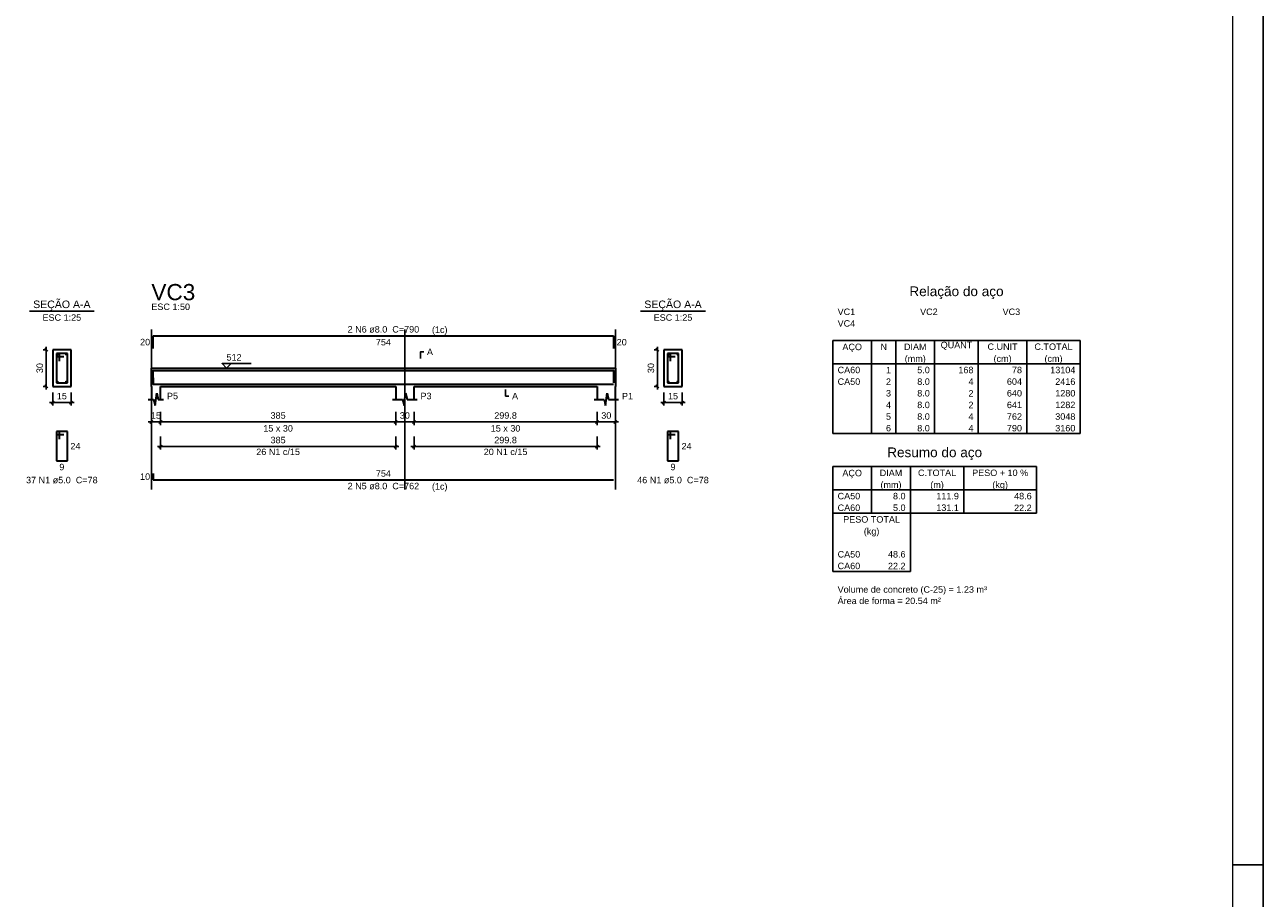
# Model space of a CAD drawing. Extents: x 1874 to 2462, y -2142 to -2023.
# Tile 59 of 74: x 2337 to 2378, y -2113 to -2085. Entities that reach past the tile are written whole.
import ezdxf

# ---------------------------------------------------------------- set-up
doc = ezdxf.new("R2010")
doc.units = 0
doc.header["$LTSCALE"] = 0.1
doc.header["$MEASUREMENT"] = 0
doc.header["$PDMODE"] = 3
doc.header["$PDSIZE"] = 0.1
doc.layers.get('0').update_dxf_attribs({"linetype": 'CONTINUOUS', "lineweight": 25})
doc.layers.get('DEFPOINTS').update_dxf_attribs({"linetype": 'CONTINUOUS', "lineweight": 25})
for name, color, linetype, lineweight in [('Descrição da armadura', 7, 'CONTINUOUS', 5), ('DT-Barras na forma', 20, 'CONTINUOUS', 30), ('DT-Barras no corte', 20, 'CONTINUOUS', 5), ('DT-Barras rebatidas', 20, 'CONTINUOUS', 30), ('DT-Cotas', 1, 'CONTINUOUS', 9), ('DT-Forma', 130, 'CONTINUOUS', 30), ('DT-Pontilhado', 3, 'CONTINUOUS', 25), ('DT-Relação do aço', 7, 'CONTINUOUS', 25), ('DT-Textos', 7, 'CONTINUOUS', 25), ('DT-Título', 7, 'CONTINUOUS', 25), ('Textos armaduras', 7, 'CONTINUOUS', 5)]:
    doc.layers.add(name, color=color, linetype=linetype, lineweight=lineweight)
doc.layers.add('XX-CARIMBO', color=9, linetype='CONTINUOUS')
doc.layers.add('XX-FOLHA', color=253, linetype='CONTINUOUS')
doc.styles.add('ARIAL', font='arial.ttf')
doc.dimstyles.new('UM_25.000000', dxfattribs={"dimtxt": 0.18, "dimasz": 0.1, "dimexe": 0.1, "dimexo": 0.2, "dimgap": 0, "dimtad": 1, "dimtih": 1, "dimtoh": 1, "dimdec": 0, "dimlfac": 25, "dimzin": 0, "dimdsep": 46, "dimtxsty": 'Standard', "dimblk": 'CLOSED', "dimblk1": 'CLOSED', "dimblk2": 'CLOSED', "dimcen": 0.09, "dimdle": 0.1, "dimadec": 0, "dimazin": 2, "dimtfac": 1, "dimtdec": 4, "dimtofl": 0, "dimtmove": 0, "dimatfit": 3, "dimldrblk": 'CLOSED', "dimfxl": 1, "dimtolj": 1, "dimarcsym": 0})
doc.dimstyles.new('UM_50.000000', dxfattribs={"dimtxt": 0.18, "dimasz": 0.1, "dimexe": 0.1, "dimexo": 0.2, "dimgap": 0, "dimtad": 1, "dimtih": 1, "dimtoh": 1, "dimdec": 1, "dimlfac": 50, "dimzin": 0, "dimdsep": 46, "dimtxsty": 'Standard', "dimblk": 'CLOSED', "dimblk1": 'CLOSED', "dimblk2": 'CLOSED', "dimcen": 0.09, "dimdle": 0.1, "dimadec": 1, "dimazin": 2, "dimtfac": 1, "dimtdec": 4, "dimtofl": 0, "dimtmove": 0, "dimatfit": 3, "dimldrblk": 'CLOSED', "dimfxl": 1, "dimtolj": 1, "dimarcsym": 0})

# ---------------------------------------------------------------- blocks, each defined once
blk = doc.blocks.new('_OBLIQUE')
at = {"color": 0, "linetype": 'ByBlock', "lineweight": -2}
blk.add_line((-0.5, -0.5), (0.5, 0.5), dxfattribs=at)
blk = doc.blocks.new('*D4692')
at = {"layer": 'DEFPOINTS', "color": 0, "transparency": 16777216}
for p in [(2337.818, -2095.477), (2338.03, -2095.477), (2338.03, -2096.677)]:
    blk.add_point(p, dxfattribs=at)
at = {"layer": 'DT-Cotas', "color": 0, "lineweight": -2, "transparency": 16777216}
for p, q in [((2337.83, -2095.477), (2337.718, -2095.477)), ((2337.818, -2096.777), (2337.818, -2095.377)), ((2337.83, -2096.677), (2337.718, -2096.677))]:
    blk.add_line(p, q, dxfattribs=at)
at = {"layer": 'DT-Cotas', "color": 0, "lineweight": -2, "transparency": 16777216, "xscale": 0.1, "yscale": 0.1, "zscale": 0.1}
for p, rotation in [((2337.818, -2095.477), 90), ((2337.818, -2096.677), 270)]:
    blk.add_blockref('_OBLIQUE', p, dxfattribs=dict(at, rotation=rotation))
at = {"layer": 'DT-Cotas', "transparency": 16777216, "insert": (2337.606, -2096.077), "char_height": 0.2118, "attachment_point": 5, "rotation": 90, "style": 'ARIAL'}
blk.add_mtext('\\A1;30', dxfattribs=at)
blk = doc.blocks.new('*D4693')
at = {"layer": 'DEFPOINTS', "color": 0, "transparency": 16777216}
for p in [(2338.03, -2096.677), (2338.63, -2096.677), (2338.63, -2097.206)]:
    blk.add_point(p, dxfattribs=at)
at = {"layer": 'DT-Cotas', "color": 0, "lineweight": -2, "transparency": 16777216}
for p, q in [((2338.03, -2096.877), (2338.03, -2097.306)), ((2338.63, -2096.877), (2338.63, -2097.306)), ((2337.93, -2097.206), (2338.73, -2097.206))]:
    blk.add_line(p, q, dxfattribs=at)
at = {"layer": 'DT-Cotas', "color": 0, "lineweight": -2, "transparency": 16777216, "xscale": 0.1, "yscale": 0.1, "zscale": 0.1, "rotation": 180}
blk.add_blockref('_OBLIQUE', (2338.03, -2097.206), dxfattribs=at)
at = {"layer": 'DT-Cotas', "color": 0, "lineweight": -2, "transparency": 16777216, "xscale": 0.1, "yscale": 0.1, "zscale": 0.1}
blk.add_blockref('_OBLIQUE', (2338.63, -2097.206), dxfattribs=at)
at = {"layer": 'DT-Cotas', "transparency": 16777216, "insert": (2338.33, -2096.995), "char_height": 0.2118, "attachment_point": 5, "rotation": 0.0057, "style": 'ARIAL'}
blk.add_mtext('\\A1;15', dxfattribs=at)
blk = doc.blocks.new('*D4695')
at = {"layer": 'DEFPOINTS', "color": 0, "transparency": 16777216}
for p in [(2341.26, -2097.312), (2341.56, -2097.312), (2341.56, -2097.842)]:
    blk.add_point(p, dxfattribs=at)
at = {"layer": 'DT-Cotas', "color": 0, "lineweight": -2, "transparency": 16777216}
for p, q in [((2341.26, -2097.512), (2341.26, -2097.942)), ((2341.56, -2097.512), (2341.56, -2097.942)), ((2341.16, -2097.842), (2341.66, -2097.842))]:
    blk.add_line(p, q, dxfattribs=at)
at = {"layer": 'DT-Cotas', "color": 0, "lineweight": -2, "transparency": 16777216, "xscale": 0.1, "yscale": 0.1, "zscale": 0.1, "rotation": 180}
blk.add_blockref('_OBLIQUE', (2341.26, -2097.842), dxfattribs=at)
at = {"layer": 'DT-Cotas', "color": 0, "lineweight": -2, "transparency": 16777216, "xscale": 0.1, "yscale": 0.1, "zscale": 0.1}
blk.add_blockref('_OBLIQUE', (2341.56, -2097.842), dxfattribs=at)
at = {"layer": 'DT-Cotas', "transparency": 16777216, "insert": (2341.41, -2097.63), "char_height": 0.2118, "attachment_point": 5, "rotation": 0.0057, "style": 'ARIAL'}
blk.add_mtext('\\A1;15', dxfattribs=at)
blk = doc.blocks.new('*D4696')
at = {"layer": 'DEFPOINTS', "color": 0, "transparency": 16777216}
for p in [(2341.56, -2097.312), (2349.26, -2097.312), (2349.26, -2097.842)]:
    blk.add_point(p, dxfattribs=at)
at = {"layer": 'DT-Cotas', "color": 0, "lineweight": -2, "transparency": 16777216}
for p, q in [((2341.56, -2097.512), (2341.56, -2097.942)), ((2349.26, -2097.512), (2349.26, -2097.942)), ((2341.46, -2097.842), (2349.36, -2097.842))]:
    blk.add_line(p, q, dxfattribs=at)
at = {"layer": 'DT-Cotas', "color": 0, "lineweight": -2, "transparency": 16777216, "xscale": 0.1, "yscale": 0.1, "zscale": 0.1, "rotation": 180}
blk.add_blockref('_OBLIQUE', (2341.56, -2097.842), dxfattribs=at)
at = {"layer": 'DT-Cotas', "color": 0, "lineweight": -2, "transparency": 16777216, "xscale": 0.1, "yscale": 0.1, "zscale": 0.1}
blk.add_blockref('_OBLIQUE', (2349.26, -2097.842), dxfattribs=at)
at = {"layer": 'DT-Cotas', "transparency": 16777216, "insert": (2345.41, -2097.63), "char_height": 0.2118, "attachment_point": 5, "rotation": 0.0057, "style": 'ARIAL'}
blk.add_mtext('\\A1;385', dxfattribs=at)
blk = doc.blocks.new('*D4697')
at = {"layer": 'DEFPOINTS', "color": 0, "transparency": 16777216}
for p in [(2349.26, -2097.312), (2349.86, -2097.312), (2349.86, -2097.842)]:
    blk.add_point(p, dxfattribs=at)
at = {"layer": 'DT-Cotas', "color": 0, "lineweight": -2, "transparency": 16777216}
for p, q in [((2349.26, -2097.512), (2349.26, -2097.942)), ((2349.86, -2097.512), (2349.86, -2097.942)), ((2349.16, -2097.842), (2349.96, -2097.842))]:
    blk.add_line(p, q, dxfattribs=at)
at = {"layer": 'DT-Cotas', "color": 0, "lineweight": -2, "transparency": 16777216, "xscale": 0.1, "yscale": 0.1, "zscale": 0.1, "rotation": 180}
blk.add_blockref('_OBLIQUE', (2349.26, -2097.842), dxfattribs=at)
at = {"layer": 'DT-Cotas', "color": 0, "lineweight": -2, "transparency": 16777216, "xscale": 0.1, "yscale": 0.1, "zscale": 0.1}
blk.add_blockref('_OBLIQUE', (2349.86, -2097.842), dxfattribs=at)
at = {"layer": 'DT-Cotas', "transparency": 16777216, "insert": (2349.56, -2097.63), "char_height": 0.2118, "attachment_point": 5, "rotation": 0.0057, "style": 'ARIAL'}
blk.add_mtext('\\A1;30', dxfattribs=at)
blk = doc.blocks.new('*D4698')
at = {"layer": 'DEFPOINTS', "color": 0, "transparency": 16777216}
for p in [(2349.86, -2097.312), (2355.856, -2097.312), (2355.856, -2097.842)]:
    blk.add_point(p, dxfattribs=at)
at = {"layer": 'DT-Cotas', "color": 0, "lineweight": -2, "transparency": 16777216}
for p, q in [((2349.86, -2097.512), (2349.86, -2097.942)), ((2355.856, -2097.512), (2355.856, -2097.942)), ((2349.76, -2097.842), (2355.956, -2097.842))]:
    blk.add_line(p, q, dxfattribs=at)
at = {"layer": 'DT-Cotas', "color": 0, "lineweight": -2, "transparency": 16777216, "xscale": 0.1, "yscale": 0.1, "zscale": 0.1, "rotation": 180}
blk.add_blockref('_OBLIQUE', (2349.86, -2097.842), dxfattribs=at)
at = {"layer": 'DT-Cotas', "color": 0, "lineweight": -2, "transparency": 16777216, "xscale": 0.1, "yscale": 0.1, "zscale": 0.1}
blk.add_blockref('_OBLIQUE', (2355.856, -2097.842), dxfattribs=at)
at = {"layer": 'DT-Cotas', "transparency": 16777216, "insert": (2352.858, -2097.63), "char_height": 0.2118, "attachment_point": 5, "rotation": 0.0057, "style": 'ARIAL'}
blk.add_mtext('\\A1;299.8', dxfattribs=at)
blk = doc.blocks.new('*D4699')
at = {"layer": 'DEFPOINTS', "color": 0, "transparency": 16777216}
for p in [(2355.856, -2097.312), (2356.456, -2097.312), (2356.456, -2097.842)]:
    blk.add_point(p, dxfattribs=at)
at = {"layer": 'DT-Cotas', "color": 0, "lineweight": -2, "transparency": 16777216}
for p, q in [((2355.856, -2097.512), (2355.856, -2097.942)), ((2356.456, -2097.512), (2356.456, -2097.942)), ((2355.756, -2097.842), (2356.556, -2097.842))]:
    blk.add_line(p, q, dxfattribs=at)
at = {"layer": 'DT-Cotas', "color": 0, "lineweight": -2, "transparency": 16777216, "xscale": 0.1, "yscale": 0.1, "zscale": 0.1, "rotation": 180}
blk.add_blockref('_OBLIQUE', (2355.856, -2097.842), dxfattribs=at)
at = {"layer": 'DT-Cotas', "color": 0, "lineweight": -2, "transparency": 16777216, "xscale": 0.1, "yscale": 0.1, "zscale": 0.1}
blk.add_blockref('_OBLIQUE', (2356.456, -2097.842), dxfattribs=at)
at = {"layer": 'DT-Cotas', "transparency": 16777216, "insert": (2356.156, -2097.63), "char_height": 0.2118, "attachment_point": 5, "rotation": 0.0057, "style": 'ARIAL'}
blk.add_mtext('\\A1;30', dxfattribs=at)
blk = doc.blocks.new('*D4700')
at = {"layer": 'DEFPOINTS', "color": 0, "transparency": 16777216}
for p in [(2357.828, -2095.477), (2358.04, -2095.477), (2358.04, -2096.677)]:
    blk.add_point(p, dxfattribs=at)
at = {"layer": 'DT-Cotas', "color": 0, "lineweight": -2, "transparency": 16777216}
for p, q in [((2357.84, -2095.477), (2357.728, -2095.477)), ((2357.828, -2096.777), (2357.828, -2095.377)), ((2357.84, -2096.677), (2357.728, -2096.677))]:
    blk.add_line(p, q, dxfattribs=at)
at = {"layer": 'DT-Cotas', "color": 0, "lineweight": -2, "transparency": 16777216, "xscale": 0.1, "yscale": 0.1, "zscale": 0.1}
for p, rotation in [((2357.828, -2095.477), 90), ((2357.828, -2096.677), 270)]:
    blk.add_blockref('_OBLIQUE', p, dxfattribs=dict(at, rotation=rotation))
at = {"layer": 'DT-Cotas', "transparency": 16777216, "insert": (2357.617, -2096.077), "char_height": 0.2118, "attachment_point": 5, "rotation": 90, "style": 'ARIAL'}
blk.add_mtext('\\A1;30', dxfattribs=at)
blk = doc.blocks.new('*D4701')
at = {"layer": 'DEFPOINTS', "color": 0, "transparency": 16777216}
for p in [(2358.04, -2096.677), (2358.64, -2096.677), (2358.64, -2097.206)]:
    blk.add_point(p, dxfattribs=at)
at = {"layer": 'DT-Cotas', "color": 0, "lineweight": -2, "transparency": 16777216}
for p, q in [((2358.04, -2096.877), (2358.04, -2097.306)), ((2358.64, -2096.877), (2358.64, -2097.306)), ((2357.94, -2097.206), (2358.74, -2097.206))]:
    blk.add_line(p, q, dxfattribs=at)
at = {"layer": 'DT-Cotas', "color": 0, "lineweight": -2, "transparency": 16777216, "xscale": 0.1, "yscale": 0.1, "zscale": 0.1, "rotation": 180}
blk.add_blockref('_OBLIQUE', (2358.04, -2097.206), dxfattribs=at)
at = {"layer": 'DT-Cotas', "color": 0, "lineweight": -2, "transparency": 16777216, "xscale": 0.1, "yscale": 0.1, "zscale": 0.1}
blk.add_blockref('_OBLIQUE', (2358.64, -2097.206), dxfattribs=at)
at = {"layer": 'DT-Cotas', "transparency": 16777216, "insert": (2358.34, -2096.995), "char_height": 0.2118, "attachment_point": 5, "rotation": 0.0057, "style": 'ARIAL'}
blk.add_mtext('\\A1;15', dxfattribs=at)
blk = doc.blocks.new('*D4702')
at = {"layer": 'DEFPOINTS', "color": 0, "transparency": 16777216}
for p in [(2341.56, -2098.117), (2349.26, -2098.117), (2349.26, -2098.647)]:
    blk.add_point(p, dxfattribs=at)
at = {"layer": 'DT-Cotas', "color": 0, "lineweight": -2, "transparency": 16777216}
for p, q in [((2341.56, -2098.317), (2341.56, -2098.747)), ((2349.26, -2098.317), (2349.26, -2098.747)), ((2341.46, -2098.647), (2349.36, -2098.647))]:
    blk.add_line(p, q, dxfattribs=at)
at = {"layer": 'DT-Cotas', "color": 0, "lineweight": -2, "transparency": 16777216, "xscale": 0.1, "yscale": 0.1, "zscale": 0.1, "rotation": 180}
blk.add_blockref('_OBLIQUE', (2341.56, -2098.647), dxfattribs=at)
at = {"layer": 'DT-Cotas', "color": 0, "lineweight": -2, "transparency": 16777216, "xscale": 0.1, "yscale": 0.1, "zscale": 0.1}
blk.add_blockref('_OBLIQUE', (2349.26, -2098.647), dxfattribs=at)
at = {"layer": 'DT-Cotas', "transparency": 16777216, "insert": (2345.41, -2098.435), "char_height": 0.2118, "attachment_point": 5, "rotation": 0.0057, "style": 'ARIAL'}
blk.add_mtext('\\A1;385', dxfattribs=at)
blk = doc.blocks.new('*D4703')
at = {"layer": 'DEFPOINTS', "color": 0, "transparency": 16777216}
for p in [(2349.86, -2098.117), (2355.856, -2098.117), (2355.856, -2098.647)]:
    blk.add_point(p, dxfattribs=at)
at = {"layer": 'DT-Cotas', "color": 0, "lineweight": -2, "transparency": 16777216}
for p, q in [((2349.86, -2098.317), (2349.86, -2098.747)), ((2355.856, -2098.317), (2355.856, -2098.747)), ((2349.76, -2098.647), (2355.956, -2098.647))]:
    blk.add_line(p, q, dxfattribs=at)
at = {"layer": 'DT-Cotas', "color": 0, "lineweight": -2, "transparency": 16777216, "xscale": 0.1, "yscale": 0.1, "zscale": 0.1, "rotation": 180}
blk.add_blockref('_OBLIQUE', (2349.86, -2098.647), dxfattribs=at)
at = {"layer": 'DT-Cotas', "color": 0, "lineweight": -2, "transparency": 16777216, "xscale": 0.1, "yscale": 0.1, "zscale": 0.1}
blk.add_blockref('_OBLIQUE', (2355.856, -2098.647), dxfattribs=at)
at = {"layer": 'DT-Cotas', "transparency": 16777216, "insert": (2352.858, -2098.435), "char_height": 0.2118, "attachment_point": 5, "rotation": 0.0057, "style": 'ARIAL'}
blk.add_mtext('\\A1;299.8', dxfattribs=at)
blk = doc.blocks.new('Aprovacao A-1_SC')
at = {"layer": 'XX-CARIMBO', "ltscale": 0.5}
blk.add_line((840, 594), (840, 0), dxfattribs=at)
at = {"layer": 'XX-FOLHA'}
blk.add_line((840, 297), (830, 297), dxfattribs=at)
at = {"layer": 'XX-FOLHA', "ltscale": 0.5, "const_width": 0.5}
blk.add_lwpolyline([(25, 584), (25, 10), (830, 10), (830, 584), (25, 584)], dxfattribs=at)

msp = doc.modelspace()

# ---------------------------------------------------------------- linework, layer by layer
at = {"layer": 'DT-Barras na forma'}
for p, q in [((2338.2496, -2095.597), (2338.1496, -2095.597)), ((2338.1496, -2095.597), (2338.1496, -2096.557)), ((2338.5096, -2095.597), (2338.1496, -2095.597)), ((2338.1496, -2095.597), (2338.1496, -2095.697)), ((2338.1496, -2095.697), (2338.3996, -2095.697)), ((2338.2496, -2095.847), (2338.2496, -2095.597)), ((2338.5096, -2096.557), (2338.5096, -2095.597)), ((2358.2601, -2095.597), (2358.1601, -2095.597)), ((2358.1601, -2095.597), (2358.1601, -2096.557)), ((2358.5201, -2095.597), (2358.1601, -2095.597)), ((2358.1601, -2095.597), (2358.1601, -2095.697)), ((2358.1601, -2095.697), (2358.4101, -2095.697)), ((2358.2601, -2095.847), (2358.2601, -2095.597)), ((2358.5201, -2096.557), (2358.5201, -2095.597)), ((2338.1496, -2096.557), (2338.5096, -2096.557)), ((2358.1601, -2096.557), (2358.5201, -2096.557))]:
    msp.add_line(p, q, dxfattribs=at)
for points in [[(2341.3205, -2096.5597), (2341.3205, -2096.155), (2356.3963, -2096.155), (2356.3963, -2096.5597)], [(2341.3205, -2096.399), (2341.3205, -2096.599), (2356.3963, -2096.599)]]:
    msp.add_lwpolyline(points, dxfattribs=at)
at = {"layer": 'DT-Barras no corte'}
for centre in [(2338.1856, -2095.633), (2338.4736, -2095.633), (2358.1961, -2095.633), (2358.4841, -2095.633), (2338.1856, -2096.521), (2338.4736, -2096.521), (2358.1961, -2096.521), (2358.4841, -2096.521)]:
    msp.add_circle(centre, 0.016, dxfattribs=at)
at = {"layer": 'DT-Barras rebatidas'}
for p, q in [((2341.3205, -2095.4301), (2341.3205, -2095.0254)), ((2341.3205, -2095.0254), (2356.3963, -2095.0254)), ((2356.3963, -2095.0254), (2356.3963, -2095.4301)), ((2338.2496, -2098.1537), (2338.1496, -2098.1537)), ((2338.1496, -2098.1537), (2338.1496, -2099.1137)), ((2338.5096, -2098.1537), (2338.1496, -2098.1537)), ((2338.1496, -2098.1537), (2338.1496, -2098.2537)), ((2338.1496, -2098.2537), (2338.3996, -2098.2537)), ((2338.2496, -2098.4037), (2338.2496, -2098.1537)), ((2338.5096, -2099.1137), (2338.5096, -2098.1537)), ((2358.2601, -2098.1537), (2358.1601, -2098.1537)), ((2358.1601, -2098.1537), (2358.1601, -2099.1137)), ((2358.5201, -2098.1537), (2358.1601, -2098.1537)), ((2358.1601, -2098.1537), (2358.1601, -2098.2537)), ((2358.1601, -2098.2537), (2358.4101, -2098.2537)), ((2358.2601, -2098.4037), (2358.2601, -2098.1537)), ((2358.5201, -2099.1137), (2358.5201, -2098.1537)), ((2338.1496, -2099.1137), (2338.5096, -2099.1137)), ((2358.1601, -2099.1137), (2358.5201, -2099.1137)), ((2341.3205, -2099.5336), (2341.3205, -2099.7336)), ((2341.3205, -2099.7336), (2356.3963, -2099.7336))]:
    msp.add_line(p, q, dxfattribs=at)
at = {"layer": 'DT-Forma'}
for p, q in [((2338.6296, -2095.477), (2338.0296, -2095.477)), ((2338.0296, -2095.477), (2338.0296, -2096.677)), ((2338.6296, -2096.677), (2338.6296, -2095.477)), ((2358.6401, -2095.477), (2358.0401, -2095.477)), ((2358.0401, -2095.477), (2358.0401, -2096.677)), ((2358.6401, -2096.677), (2358.6401, -2095.477)), ((2341.2605, -2096.077), (2341.5605, -2096.077)), ((2341.5605, -2096.077), (2349.2605, -2096.077)), ((2349.2605, -2096.077), (2349.8605, -2096.077)), ((2349.8605, -2096.077), (2355.8563, -2096.077)), ((2355.8563, -2096.077), (2356.4563, -2096.077)), ((2338.0296, -2096.677), (2338.6296, -2096.677)), ((2341.2605, -2096.677), (2341.2605, -2097.1006)), ((2341.5605, -2097.1006), (2341.5605, -2096.677)), ((2341.5605, -2096.677), (2349.2605, -2096.677)), ((2349.2605, -2096.677), (2349.2605, -2097.1006)), ((2349.8605, -2097.1006), (2349.8605, -2096.677)), ((2349.8605, -2096.677), (2355.8563, -2096.677)), ((2355.8563, -2096.677), (2355.8563, -2097.1006)), ((2356.4563, -2097.1006), (2356.4563, -2096.677)), ((2358.0401, -2096.677), (2358.6401, -2096.677)), ((2341.1605, -2097.1006), (2341.3355, -2097.1006)), ((2341.3355, -2097.1006), (2341.3855, -2097.3006)), ((2341.3855, -2097.3006), (2341.4355, -2096.9006)), ((2341.4355, -2096.9006), (2341.4855, -2097.1006)), ((2341.4855, -2097.1006), (2341.6605, -2097.1006)), ((2349.1605, -2097.1006), (2349.4855, -2097.1006)), ((2349.4855, -2097.1006), (2349.5355, -2097.3006)), ((2349.5355, -2097.3006), (2349.5855, -2096.9006)), ((2349.5855, -2096.9006), (2349.6355, -2097.1006)), ((2349.6355, -2097.1006), (2349.9605, -2097.1006)), ((2355.7563, -2097.1006), (2356.0813, -2097.1006)), ((2356.0813, -2097.1006), (2356.1313, -2097.3006)), ((2356.1313, -2097.3006), (2356.1813, -2096.9006)), ((2356.1813, -2096.9006), (2356.2313, -2097.1006)), ((2356.2313, -2097.1006), (2356.5563, -2097.1006))]:
    msp.add_line(p, q, dxfattribs=at)
at = {"layer": 'DT-Forma', "linetype": 'Continuous'}
for p, q in [((2341.2605, -2096.677), (2341.2605, -2096.077)), ((2356.4563, -2096.077), (2356.4563, -2096.677))]:
    msp.add_line(p, q, dxfattribs=at)
at = {"layer": 'DT-Pontilhado', "ltscale": 0.05}
for p, q in [((2341.2605, -2100.0513), (2341.2605, -2094.8136)), ((2349.5605, -2100.0513), (2349.5605, -2094.8136)), ((2356.4563, -2100.0513), (2356.4563, -2094.8136))]:
    msp.add_line(p, q, dxfattribs=at)
at = {"layer": 'DT-Relação do aço', "linetype": 'Continuous'}
for p, q in [((2363.5711, -2095.1737), (2371.6725, -2095.1737)), ((2363.5711, -2095.1737), (2363.5711, -2095.9361)), ((2364.8419, -2095.1737), (2364.8419, -2095.9361)), ((2365.6362, -2095.1737), (2365.6362, -2095.9361)), ((2366.907, -2095.1737), (2366.907, -2095.9361)), ((2368.3366, -2095.1737), (2368.3366, -2095.9361)), ((2369.9251, -2095.1737), (2369.9251, -2095.9361)), ((2371.6725, -2095.1737), (2371.6725, -2095.9361)), ((2363.5711, -2095.9361), (2371.6725, -2095.9361)), ((2363.5711, -2095.9361), (2363.5711, -2098.2236)), ((2364.8419, -2095.9361), (2364.8419, -2098.2236)), ((2365.6362, -2095.9361), (2365.6362, -2098.2236)), ((2366.907, -2095.9361), (2366.907, -2098.2236)), ((2368.3366, -2095.9361), (2368.3366, -2098.2236)), ((2369.9251, -2095.9361), (2369.9251, -2098.2236)), ((2371.6725, -2095.9361), (2371.6725, -2098.2236)), ((2363.5711, -2098.2236), (2371.6725, -2098.2236)), ((2363.5711, -2099.3038), (2370.2428, -2099.3038)), ((2363.5711, -2099.3038), (2363.5711, -2100.0662)), ((2364.8419, -2099.3038), (2364.8419, -2100.0662)), ((2366.1127, -2099.3038), (2366.1127, -2100.0662)), ((2367.8601, -2099.3038), (2367.8601, -2100.0662)), ((2370.2428, -2099.3038), (2370.2428, -2100.0662)), ((2363.5711, -2100.0662), (2370.2428, -2100.0662)), ((2363.5711, -2100.0662), (2363.5711, -2100.8287)), ((2364.8419, -2100.0662), (2364.8419, -2100.8287)), ((2366.1127, -2100.0662), (2366.1127, -2100.8287)), ((2367.8601, -2100.0662), (2367.8601, -2100.8287)), ((2370.2428, -2100.0662), (2370.2428, -2100.8287)), ((2363.5711, -2100.8287), (2370.2428, -2100.8287)), ((2363.5711, -2100.8287), (2363.5711, -2101.9724)), ((2366.1127, -2100.8287), (2366.1127, -2101.9724)), ((2363.5711, -2101.9724), (2363.5711, -2102.7349)), ((2366.1127, -2101.9724), (2366.1127, -2102.7349)), ((2363.5711, -2102.7349), (2366.1127, -2102.7349))]:
    msp.add_line(p, q, dxfattribs=at)
at = {"layer": 'DT-Textos'}
for p, q in [((2337.2706, -2094.2121), (2339.3886, -2094.2121)), ((2357.2811, -2094.2121), (2359.3991, -2094.2121))]:
    msp.add_line(p, q, dxfattribs=at)
for points in [[(2350.0723, -2095.7593), (2350.0723, -2095.5475), (2350.1782, -2095.5475)], [(2343.8705, -2095.9287), (2343.7222, -2096.077), (2343.574, -2095.9287), (2344.5271, -2095.9287)], [(2352.8584, -2096.7829), (2352.8584, -2096.9947), (2352.9643, -2096.9947)]]:
    msp.add_lwpolyline(points, dxfattribs=at)

# ---------------------------------------------------------------- block references
at = {"xscale": 0.1, "yscale": 0.1, "zscale": 0.1}
msp.add_blockref('Aprovacao A-1_SC', (2293.665, -2142.045), dxfattribs=at)

# ---------------------------------------------------------------- texts
at = {"layer": 'Descrição da armadura', "char_height": 0.2118, "attachment_point": 8, "line_spacing_factor": 0.9, "style": 'ARIAL'}
for s, insert, width in [('2 N6 ø8.0  C=790', (2348.8581, -2094.9191), 4.06656), ('26 N1 c/15', (2345.4105, -2098.9284), 2.5416), ('20 N1 c/15', (2352.8584, -2098.9284), 2.5416), ('37 N1 ø5.0  C=78', (2338.3299, -2099.8551), 4.06656), ('46 N1 ø5.0  C=78', (2358.3401, -2099.8551), 4.06656), ('2 N5 ø8.0  C=762', (2348.8581, -2100.0511), 4.06656)]:
    msp.add_mtext(s, dxfattribs=dict(at, insert=insert, width=width))
at = {"layer": 'DT-Relação do aço', "color": 7, "line_spacing_factor": 0.9, "style": 'ARIAL'}
for s, insert, char_height, width, attachment_point in [('Relação do aço', (2367.6218, -2093.8181), 0.3177, 5.33736, 8), ('VC1', (2363.73, -2094.3413), 0.2118, 0.76248, 7), ('VC2', (2366.4304, -2094.3413), 0.2118, 0.76248, 7), ('VC3', (2369.1309, -2094.3413), 0.2118, 0.76248, 7), ('VC4', (2363.73, -2094.7225), 0.2118, 0.76248, 7), ('AÇO', (2364.2065, -2095.5549), 0.2118, 0.76248, 8), ('N', (2365.2391, -2095.485), 0.2118, 0.25416, 8), ('DIAM', (2366.2716, -2095.485), 0.2118, 1.01664, 8), ('QUANT', (2367.6218, -2095.485), 0.2118, 1.2708, 8), ('C.UNIT', (2369.1309, -2095.485), 0.2118, 1.52496, 8), ('C.TOTAL', (2370.7988, -2095.485), 0.2118, 1.77912, 8), ('CA60', (2363.73, -2096.2475), 0.2118, 1.01664, 7), ('1', (2365.4773, -2096.2475), 0.2118, 0.25416, 9), ('(mm)', (2366.2716, -2095.9361), 0.2118, 1.01664, 8), ('5.0', (2366.7481, -2096.2475), 0.2118, 0.76248, 9), ('168', (2368.1778, -2096.2475), 0.2118, 0.76248, 9), ('(cm)', (2369.1309, -2095.9361), 0.2118, 1.01664, 8), ('78', (2369.7663, -2096.2475), 0.2118, 0.50832, 9), ('(cm)', (2370.7988, -2095.9361), 0.2118, 1.01664, 8), ('13104', (2371.5136, -2096.2475), 0.2118, 1.2708, 9), ('CA50', (2363.73, -2096.6287), 0.2118, 1.01664, 7), ('2', (2365.4773, -2096.6287), 0.2118, 0.25416, 9), ('8.0', (2366.7481, -2096.6287), 0.2118, 0.76248, 9), ('4', (2368.1778, -2096.6287), 0.2118, 0.25416, 9), ('604', (2369.7663, -2096.6287), 0.2118, 0.76248, 9), ('2416', (2371.5136, -2096.6287), 0.2118, 1.01664, 9), ('3', (2365.4773, -2097.01), 0.2118, 0.25416, 9), ('8.0', (2366.7481, -2097.01), 0.2118, 0.76248, 9), ('2', (2368.1778, -2097.01), 0.2118, 0.25416, 9), ('640', (2369.7663, -2097.01), 0.2118, 0.76248, 9), ('1280', (2371.5136, -2097.01), 0.2118, 1.01664, 9), ('4', (2365.4773, -2097.3912), 0.2118, 0.25416, 9), ('8.0', (2366.7481, -2097.3912), 0.2118, 0.76248, 9), ('2', (2368.1778, -2097.3912), 0.2118, 0.25416, 9), ('641', (2369.7663, -2097.3912), 0.2118, 0.76248, 9), ('1282', (2371.5136, -2097.3912), 0.2118, 1.01664, 9), ('5', (2365.4773, -2097.7724), 0.2118, 0.25416, 9), ('8.0', (2366.7481, -2097.7724), 0.2118, 0.76248, 9), ('4', (2368.1778, -2097.7724), 0.2118, 0.25416, 9), ('762', (2369.7663, -2097.7724), 0.2118, 0.76248, 9), ('3048', (2371.5136, -2097.7724), 0.2118, 1.01664, 9), ('6', (2365.4773, -2098.1537), 0.2118, 0.25416, 9), ('8.0', (2366.7481, -2098.1537), 0.2118, 0.76248, 9), ('4', (2368.1778, -2098.1537), 0.2118, 0.25416, 9), ('790', (2369.7663, -2098.1537), 0.2118, 0.76248, 9), ('3160', (2371.5136, -2098.1537), 0.2118, 1.01664, 9), ('Resumo do aço', (2366.907, -2099.092), 0.3177, 4.95612, 8), ('AÇO', (2364.2065, -2099.685), 0.2118, 0.76248, 8), ('DIAM', (2365.4773, -2099.6151), 0.2118, 1.01664, 8), ('C.TOTAL', (2366.9864, -2099.6151), 0.2118, 1.77912, 8), ('PESO + 10 %', (2369.0515, -2099.6151), 0.2118, 2.79576, 8), ('(mm)', (2365.4773, -2100.0662), 0.2118, 1.01664, 8), ('(m)', (2366.9864, -2100.0662), 0.2118, 0.76248, 8), ('(kg)', (2369.0515, -2100.0662), 0.2118, 1.01664, 8), ('CA50', (2363.73, -2100.3776), 0.2118, 1.01664, 7), ('8.0', (2365.9539, -2100.3776), 0.2118, 0.76248, 9), ('111.9', (2367.7012, -2100.3776), 0.2118, 1.2708, 9), ('48.6', (2370.084, -2100.3776), 0.2118, 1.01664, 9), ('CA60', (2363.73, -2100.7588), 0.2118, 1.01664, 7), ('5.0', (2365.9539, -2100.7588), 0.2118, 0.76248, 9), ('131.1', (2367.7012, -2100.7588), 0.2118, 1.2708, 9), ('22.2', (2370.084, -2100.7588), 0.2118, 1.01664, 9), ('PESO TOTAL', (2364.8419, -2101.1401), 0.2118, 2.5416, 8), ('(kg)', (2364.8419, -2101.5912), 0.2118, 1.01664, 8), ('CA50', (2363.73, -2102.2838), 0.2118, 1.01664, 7), ('48.6', (2365.9539, -2102.2838), 0.2118, 1.01664, 9), ('CA60', (2363.73, -2102.665), 0.2118, 1.01664, 7), ('22.2', (2365.9539, -2102.665), 0.2118, 1.01664, 9), ('Volume de concreto (C-25) = 1.23 m³', (2363.73, -2103.4974), 0.2118, 8.8956, 7), ('Área de forma = 20.54 m²', (2363.73, -2103.8087), 0.2118, 6.09984, 7)]:
    msp.add_mtext(s, dxfattribs=dict(at, insert=insert, char_height=char_height, width=width, attachment_point=attachment_point))
at = {"layer": 'DT-Textos', "line_spacing_factor": 0.798, "style": 'ARIAL'}
for s, insert, char_height, width, attachment_point in [('SEÇÃO A-A', (2338.3299, -2094.188), 0.2471, 2.66868, 8), ('ESC 1:50', (2341.2601, -2094.1781), 0.2118, 2.03328, 7), ('SEÇÃO A-A', (2358.3401, -2094.188), 0.2471, 2.66868, 8), ('ESC 1:25', (2338.3299, -2094.5301), 0.2118, 2.03328, 8), ('ESC 1:25', (2358.3401, -2094.5301), 0.2118, 2.03328, 8), ('(1c)', (2350.4471, -2094.989), 0.2118, 1.01664, 7), ('512', (2343.7221, -2095.8331), 0.2118, 0.76248, 7), ('A', (2350.2841, -2095.6531), 0.2118, 0.25416, 7), ('P5', (2341.7721, -2097.1001), 0.2118, 0.50832, 7), ('P3', (2350.0721, -2097.1001), 0.2118, 0.50832, 7), ('A', (2353.0701, -2097.1001), 0.2118, 0.25416, 7), ('P1', (2356.6681, -2097.1001), 0.2118, 0.50832, 7), ('15 x 30', (2345.4101, -2098.1591), 0.2118, 1.77912, 8), ('15 x 30', (2352.8581, -2098.1591), 0.2118, 1.77912, 8), ('(1c)', (2350.4471, -2100.121), 0.2118, 1.01664, 7)]:
    msp.add_mtext(s, dxfattribs=dict(at, insert=insert, char_height=char_height, width=width, attachment_point=attachment_point))
at = {"layer": 'DT-Título', "insert": (2341.2601, -2093.8603), "char_height": 0.5295, "width": 1.9062, "attachment_point": 7, "line_spacing_factor": 0.798, "style": 'ARIAL'}
msp.add_mtext('VC3', dxfattribs=at)
at = {"layer": 'Textos armaduras', "char_height": 0.2118, "line_spacing_factor": 0.9, "style": 'ARIAL'}
for s, insert, width, attachment_point in [('20', (2341.2205, -2095.3336), 0.90832, 9), ('754', (2348.8584, -2095.1227), 1.16248, 2), ('20', (2356.4963, -2095.1218), 0.90832, 1), ('24', (2338.6096, -2098.5278), 0.90832, 1), ('24', (2358.6201, -2098.5278), 0.90832, 1), ('9', (2338.3296, -2099.211), 0.65416, 2), ('9', (2358.3401, -2099.211), 0.65416, 2), ('10', (2341.2205, -2099.7395), 0.90832, 9), ('754', (2348.8584, -2099.6363), 1.16248, 8)]:
    msp.add_mtext(s, dxfattribs=dict(at, insert=insert, width=width, attachment_point=attachment_point))

# ---------------------------------------------------------------- dimensions: what is measured, and where the dimension line sits
at = {"layer": 'DT-Cotas'}
for base, p1, p2, picture, middle in [((2337.8178, -2095.477), (2338.0296, -2096.677), (2338.0296, -2095.477), '*D4692', (2337.606, -2096.077)), ((2357.8283, -2095.477), (2358.0401, -2096.677), (2358.0401, -2095.477), '*D4700', (2357.6165, -2096.077))]:
    dim = msp.add_linear_dim(base=base, p1=p1, p2=p2, angle=90, dimstyle='UM_25.000000', override={"dimtxt": 0.2118, "dimasz": 0.1, "dimexe": 0.1, "dimexo": 0.2, "dimtad": 1, "dimtih": 0, "dimtoh": 0, "dimdec": 1, "dimlfac": 25, "dimzin": 8, "dimtxsty": 'ARIAL', "dimblk": 'OBLIQUE', "dimblk1": 'OBLIQUE', "dimblk2": 'OBLIQUE', "dimsah": 1, "dimdle": 0.1, "dimse1": 0, "dimse2": 0, "dimclrt": 256, "dimadec": 1, "dimazin": 3, "dimtmove": 2, "dimldrblk": 'OBLIQUE'}, dxfattribs=at)
    dim.commit()
    dim.dimension.update_dxf_attribs({"geometry": picture, "text_midpoint": middle, "dimtype": 160, "text_rotation": 90})
for base, p1, p2, dimstyle, override, picture, middle in [((2338.6296, -2097.2065), (2338.0296, -2096.677), (2338.6296, -2096.677), 'UM_25.000000', {"dimtxt": 0.2118, "dimasz": 0.1, "dimexe": 0.1, "dimexo": 0.2, "dimtad": 1, "dimtih": 0, "dimtoh": 0, "dimdec": 1, "dimlfac": 25, "dimzin": 8, "dimtxsty": 'ARIAL', "dimblk": 'OBLIQUE', "dimblk1": 'OBLIQUE', "dimblk2": 'OBLIQUE', "dimsah": 1, "dimdle": 0.1, "dimse1": 0, "dimse2": 0, "dimclrt": 256, "dimadec": 1, "dimazin": 3, "dimtmove": 2, "dimldrblk": 'OBLIQUE'}, '*D4693', (2338.3296, -2096.9947)), ((2358.6401, -2097.2065), (2358.0401, -2096.677), (2358.6401, -2096.677), 'UM_25.000000', {"dimtxt": 0.2118, "dimasz": 0.1, "dimexe": 0.1, "dimexo": 0.2, "dimtad": 1, "dimtih": 0, "dimtoh": 0, "dimdec": 1, "dimlfac": 25, "dimzin": 8, "dimtxsty": 'ARIAL', "dimblk": 'OBLIQUE', "dimblk1": 'OBLIQUE', "dimblk2": 'OBLIQUE', "dimsah": 1, "dimdle": 0.1, "dimse1": 0, "dimse2": 0, "dimclrt": 256, "dimadec": 1, "dimazin": 3, "dimtmove": 2, "dimldrblk": 'OBLIQUE'}, '*D4701', (2358.3401, -2096.9947)), ((2341.5605, -2097.8419), (2341.2605, -2097.3124), (2341.5605, -2097.3124), 'UM_50.000000', {"dimtxt": 0.2118, "dimasz": 0.1, "dimexe": 0.1, "dimexo": 0.2, "dimtad": 1, "dimtih": 0, "dimtoh": 0, "dimdec": 1, "dimlfac": 50, "dimzin": 8, "dimtxsty": 'ARIAL', "dimblk": 'OBLIQUE', "dimblk1": 'OBLIQUE', "dimblk2": 'OBLIQUE', "dimsah": 1, "dimdle": 0.1, "dimse1": 0, "dimse2": 0, "dimclrt": 256, "dimadec": 1, "dimazin": 3, "dimtmove": 2, "dimldrblk": 'OBLIQUE'}, '*D4695', (2341.4105, -2097.6301)), ((2349.2605, -2097.8419), (2341.5605, -2097.3124), (2349.2605, -2097.3124), 'UM_50.000000', {"dimtxt": 0.2118, "dimasz": 0.1, "dimexe": 0.1, "dimexo": 0.2, "dimtad": 1, "dimtih": 0, "dimtoh": 0, "dimdec": 1, "dimlfac": 50, "dimzin": 8, "dimtxsty": 'ARIAL', "dimblk": 'OBLIQUE', "dimblk1": 'OBLIQUE', "dimblk2": 'OBLIQUE', "dimsah": 1, "dimdle": 0.1, "dimse1": 0, "dimse2": 0, "dimclrt": 256, "dimadec": 1, "dimazin": 3, "dimtmove": 2, "dimldrblk": 'OBLIQUE'}, '*D4696', (2345.4105, -2097.6301)), ((2349.8605, -2097.8419), (2349.2605, -2097.3124), (2349.8605, -2097.3124), 'UM_50.000000', {"dimtxt": 0.2118, "dimasz": 0.1, "dimexe": 0.1, "dimexo": 0.2, "dimtad": 1, "dimtih": 0, "dimtoh": 0, "dimdec": 1, "dimlfac": 50, "dimzin": 8, "dimtxsty": 'ARIAL', "dimblk": 'OBLIQUE', "dimblk1": 'OBLIQUE', "dimblk2": 'OBLIQUE', "dimsah": 1, "dimdle": 0.1, "dimse1": 0, "dimse2": 0, "dimclrt": 256, "dimadec": 1, "dimazin": 3, "dimtmove": 2, "dimldrblk": 'OBLIQUE'}, '*D4697', (2349.5605, -2097.6301)), ((2355.8563, -2097.8419), (2349.8605, -2097.3124), (2355.8563, -2097.3124), 'UM_50.000000', {"dimtxt": 0.2118, "dimasz": 0.1, "dimexe": 0.1, "dimexo": 0.2, "dimtad": 1, "dimtih": 0, "dimtoh": 0, "dimdec": 1, "dimlfac": 50, "dimzin": 8, "dimtxsty": 'ARIAL', "dimblk": 'OBLIQUE', "dimblk1": 'OBLIQUE', "dimblk2": 'OBLIQUE', "dimsah": 1, "dimdle": 0.1, "dimse1": 0, "dimse2": 0, "dimclrt": 256, "dimadec": 1, "dimazin": 3, "dimtmove": 2, "dimldrblk": 'OBLIQUE'}, '*D4698', (2352.8584, -2097.6301)), ((2356.4563, -2097.8419), (2355.8563, -2097.3124), (2356.4563, -2097.3124), 'UM_50.000000', {"dimtxt": 0.2118, "dimasz": 0.1, "dimexe": 0.1, "dimexo": 0.2, "dimtad": 1, "dimtih": 0, "dimtoh": 0, "dimdec": 1, "dimlfac": 50, "dimzin": 8, "dimtxsty": 'ARIAL', "dimblk": 'OBLIQUE', "dimblk1": 'OBLIQUE', "dimblk2": 'OBLIQUE', "dimsah": 1, "dimdle": 0.1, "dimse1": 0, "dimse2": 0, "dimclrt": 256, "dimadec": 1, "dimazin": 3, "dimtmove": 2, "dimldrblk": 'OBLIQUE'}, '*D4699', (2356.1563, -2097.6301)), ((2349.2605, -2098.6467), (2341.5605, -2098.1172), (2349.2605, -2098.1172), 'UM_50.000000', {"dimtxt": 0.2118, "dimasz": 0.1, "dimexe": 0.1, "dimexo": 0.2, "dimtad": 1, "dimtih": 0, "dimtoh": 0, "dimdec": 1, "dimlfac": 50, "dimzin": 8, "dimtxsty": 'ARIAL', "dimblk": 'OBLIQUE', "dimblk1": 'OBLIQUE', "dimblk2": 'OBLIQUE', "dimsah": 1, "dimdle": 0.1, "dimse1": 0, "dimse2": 0, "dimclrt": 256, "dimadec": 1, "dimazin": 3, "dimtmove": 2, "dimldrblk": 'OBLIQUE'}, '*D4702', (2345.4105, -2098.4349)), ((2355.8563, -2098.6467), (2349.8605, -2098.1172), (2355.8563, -2098.1172), 'UM_50.000000', {"dimtxt": 0.2118, "dimasz": 0.1, "dimexe": 0.1, "dimexo": 0.2, "dimtad": 1, "dimtih": 0, "dimtoh": 0, "dimdec": 1, "dimlfac": 50, "dimzin": 8, "dimtxsty": 'ARIAL', "dimblk": 'OBLIQUE', "dimblk1": 'OBLIQUE', "dimblk2": 'OBLIQUE', "dimsah": 1, "dimdle": 0.1, "dimse1": 0, "dimse2": 0, "dimclrt": 256, "dimadec": 1, "dimazin": 3, "dimtmove": 2, "dimldrblk": 'OBLIQUE'}, '*D4703', (2352.8584, -2098.4349))]:
    dim = msp.add_linear_dim(base=base, p1=p1, p2=p2, dimstyle=dimstyle, override=override, dxfattribs=at)
    dim.commit()
    dim.dimension.update_dxf_attribs({"geometry": picture, "text_midpoint": middle, "dimtype": 160, "text_rotation": 0.00573})

doc.saveas('drawing.dxf')
